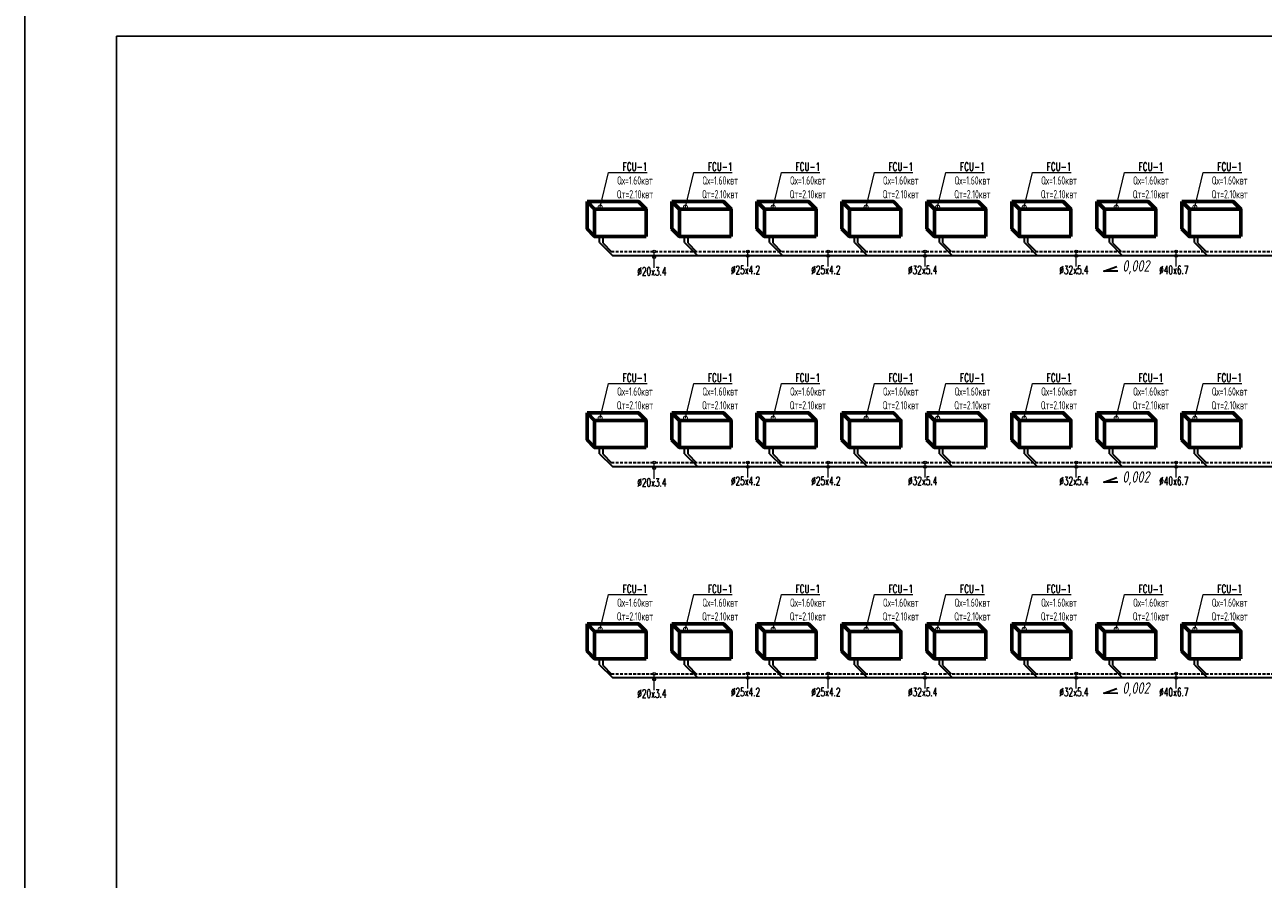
# Model space of a CAD drawing. Header units: inches. Extents: x 8001 to 766003, y -84601 to 563258.
# Tile 39 of 188: x 189106 to 216099, y 248704 to 267323. Entities that reach past the tile are written whole.
import ezdxf
from ezdxf import colors
from ezdxf.entities.mleader import LeaderData, LeaderLine
from ezdxf.math import Vec2, Vec3

# ---------------------------------------------------------------- set-up
doc = ezdxf.new("R2010")
doc.units = ezdxf.units.IN
doc.header["$MEASUREMENT"] = 0
doc.linetypes.add('CONTINOUS', pattern=[0])
doc.linetypes.add('HIDDEN', pattern=[9.525, 6.35, -3.175])
for name, color, linetype, lineweight in [('Fancoil', 4, 'Continuous', 60), ('SGM-M-400-TEXT', 140, 'CONTINOUS', 20), ('SGM-M-500-11-HI-TEXT', 11, 'CONTINOUS', 20), ('SGM-M-700-5-HVAC-WS-CWS-FCU', 32, 'CONTINOUS', 30), ('SGM-M-700-6-HVAC-WS-CWR-FCU', 141, 'HIDDEN', 30), ('ОВ', 250, 'Continuous', 25)]:
    doc.layers.add(name, color=color, linetype=linetype, lineweight=lineweight)
doc.styles.add('ISOC-330-0.77', font='isocpeur.ttf', dxfattribs={"width": 0.77, "oblique": 10, "height": 330})
doc.styles.add('SGM_MKN', font='romans.shx', dxfattribs={"width": 0.65, "height": 100})

# ---------------------------------------------------------------- blocks, each defined once
blk = doc.blocks.new('flaid 54512')
at = {"layer": 'ОВ', "color": 0, "lineweight": 60}
blk.add_lwpolyline([(1359433, -675694), (1359267, -675861), (1358146, -675861), (1358312, -675694)], close=True, dxfattribs=at)
for points in [[(1358146, -675861), (1358146, -676454)], [(1359267, -675861), (1359267, -676454)], [(1359433, -675694), (1359433, -676287)], [(1359433, -676287), (1359433, -676287), (1359267, -676454), (1358146, -676454)]]:
    blk.add_lwpolyline(points, dxfattribs=at)
blk = doc.blocks.new('_DotSmall')
at = {"color": 0, "linetype": 'ByBlock', "const_width": 0.5}
blk.add_lwpolyline([(-0.0625, 0, 1), (0.0625, 0, 1)], format="xyb", close=True, dxfattribs=at)

msp = doc.modelspace()

# ---------------------------------------------------------------- linework, layer by layer
at = {"layer": 'SGM-M-500-11-HI-TEXT', "color": 5, "ltscale": 30}
for p, q in [((202826.302, 262025.185, 40), (202826.302, 262381.498, 40)), ((204866.309, 262057.842, 40), (204866.309, 262381.676, 40)), ((206618.543, 262057.842, 40), (206618.543, 262381.676, 40)), ((208727.309, 262057.842, 40), (208727.309, 262381.676, 40)), ((212025.004, 262057.842, 40), (212025.004, 262381.676, 40)), ((214201.733, 262057.842, 40), (214201.733, 262381.676, 40)), ((202826.302, 257426.625, 40), (202826.302, 257782.939, 40)), ((204866.309, 257459.282, 40), (204866.309, 257783.116, 40)), ((206618.543, 257459.282, 40), (206618.543, 257783.116, 40)), ((208727.309, 257459.282, 40), (208727.309, 257783.116, 40)), ((212025.004, 257459.282, 40), (212025.004, 257783.116, 40)), ((214201.733, 257459.282, 40), (214201.733, 257783.116, 40)), ((202826.302, 252825.671, 40), (202826.302, 253181.985, 40)), ((204866.309, 252858.328, 40), (204866.309, 253182.163, 40)), ((206618.543, 252858.328, 40), (206618.543, 253182.163, 40)), ((208727.309, 252858.328, 40), (208727.309, 253182.163, 40)), ((212025.004, 252858.328, 40), (212025.004, 253182.163, 40)), ((214201.733, 252858.328, 40), (214201.733, 253182.163, 40))]:
    msp.add_line(p, q, dxfattribs=at)
for centre in [(202826.302, 262381.498, 40), (204866.309, 262384.155, 40), (206618.543, 262384.155, 40), (208727.309, 262384.155, 40), (212025.004, 262384.155, 40), (214201.733, 262384.155, 40), (202826.302, 262257.096, 40), (204866.309, 262289.753, 40), (206618.543, 262289.753, 40), (208727.309, 262289.753, 40), (212025.004, 262289.753, 40), (214201.733, 262289.753, 40), (202826.302, 257782.939, 40), (204866.309, 257785.596, 40), (206618.543, 257785.596, 40), (208727.309, 257785.596, 40), (212025.004, 257785.596, 40), (214201.733, 257785.596, 40), (202826.302, 257658.537, 40), (204866.309, 257691.194, 40), (206618.543, 257691.194, 40), (208727.309, 257691.194, 40), (212025.004, 257691.194, 40), (214201.733, 257691.194, 40), (202826.302, 253181.985, 40), (204866.309, 253184.642, 40), (206618.543, 253184.642, 40), (208727.309, 253184.642, 40), (212025.004, 253184.642, 40), (214201.733, 253184.642, 40), (202826.302, 253057.583, 40), (204866.309, 253090.24, 40), (206618.543, 253090.24, 40), (208727.309, 253090.24, 40), (212025.004, 253090.24, 40), (214201.733, 253090.24, 40)]:
    msp.add_circle(centre, 30, dxfattribs=at)
at = {"layer": 'SGM-M-700-5-HVAC-WS-CWS-FCU', "ltscale": 500}
for p, q in [((201636.179, 262575.511, 40), (201636.179, 262708.902, 40)), ((203488.18, 262575.511, 40), (203488.18, 262708.902, 40)), ((205340.18, 262575.511, 40), (205340.18, 262708.902, 40)), ((207192.181, 262575.511, 40), (207192.181, 262708.902, 40)), ((209044.182, 262575.511, 40), (209044.182, 262708.902, 40)), ((210896.183, 262575.511, 40), (210896.183, 262708.902, 40)), ((212748.184, 262575.511, 40), (212748.184, 262708.902, 40)), ((214600.184, 262575.511, 40), (214600.184, 262708.902, 40)), ((201636.179, 262575.51, 40), (201914.876, 262296.82, 40)), ((203488.18, 262575.51, 40), (203765.966, 262297.731, 40)), ((205340.18, 262575.51, 40), (205617.966, 262297.731, 40)), ((207192.181, 262575.51, 40), (207469.967, 262297.731, 40)), ((209044.182, 262575.51, 40), (209321.968, 262297.731, 40)), ((210896.183, 262575.51, 40), (211173.969, 262297.731, 40)), ((214600.185, 262575.51, 40), (214877.971, 262297.731, 40)), ((201914.876, 262296.82, 40), (219972.312, 262296.802, 40)), ((201636.179, 257976.951, 40), (201636.179, 258110.343, 40)), ((203488.18, 257976.951, 40), (203488.18, 258110.343, 40)), ((205340.18, 257976.951, 40), (205340.18, 258110.343, 40)), ((207192.181, 257976.951, 40), (207192.181, 258110.343, 40)), ((209044.182, 257976.951, 40), (209044.182, 258110.343, 40)), ((210896.183, 257976.951, 40), (210896.183, 258110.343, 40)), ((212748.184, 257976.951, 40), (212748.184, 258110.343, 40)), ((214600.184, 257976.951, 40), (214600.184, 258110.343, 40)), ((201636.179, 257976.951, 40), (201914.876, 257698.26, 40)), ((203488.18, 257976.951, 40), (203765.966, 257699.171, 40)), ((205340.18, 257976.951, 40), (205617.966, 257699.171, 40)), ((207192.181, 257976.951, 40), (207469.967, 257699.171, 40)), ((209044.182, 257976.951, 40), (209321.968, 257699.171, 40)), ((210896.183, 257976.951, 40), (211173.969, 257699.171, 40)), ((214600.185, 257976.951, 40), (214877.971, 257699.171, 40)), ((201914.876, 257698.26, 40), (219972.312, 257698.243, 40)), ((201636.179, 253375.997, 40), (201636.179, 253509.389, 40)), ((203488.18, 253375.997, 40), (203488.18, 253509.389, 40)), ((205340.18, 253375.997, 40), (205340.18, 253509.389, 40)), ((207192.181, 253375.997, 40), (207192.181, 253509.389, 40)), ((209044.182, 253375.997, 40), (209044.182, 253509.389, 40)), ((210896.183, 253375.997, 40), (210896.183, 253509.389, 40)), ((212748.184, 253375.997, 40), (212748.184, 253509.389, 40)), ((214600.184, 253375.997, 40), (214600.184, 253509.389, 40)), ((201636.179, 253375.997, 40), (201914.876, 253097.306, 40)), ((203488.18, 253375.997, 40), (203765.966, 253098.217, 40)), ((205340.18, 253375.997, 40), (205617.966, 253098.217, 40)), ((207192.181, 253375.997, 40), (207469.967, 253098.217, 40)), ((209044.182, 253375.997, 40), (209321.968, 253098.217, 40)), ((210896.183, 253375.997, 40), (211173.969, 253098.217, 40)), ((214600.185, 253375.997, 40), (214877.971, 253098.217, 40)), ((201914.876, 253097.306, 40), (219972.312, 253097.289, 40))]:
    msp.add_line(p, q, dxfattribs=at)
at = {"layer": 'SGM-M-700-6-HVAC-WS-CWR-FCU', "ltscale": 500}
for p, q in [((201710.324, 262561.366, 40), (201710.324, 262708.901, 40)), ((203562.325, 262561.366, 40), (203562.325, 262708.901, 40)), ((205414.325, 262561.366, 40), (205414.325, 262708.901, 40)), ((207266.326, 262561.366, 40), (207266.326, 262708.901, 40)), ((209118.327, 262561.366, 40), (209118.327, 262708.901, 40)), ((210970.328, 262561.366, 40), (210970.328, 262708.901, 40)), ((212822.329, 262561.366, 40), (212822.329, 262708.901, 40)), ((214674.329, 262561.366, 40), (214674.329, 262708.901, 40)), ((201710.324, 262561.365, 40), (201890.017, 262381.676, 40)), ((203562.325, 262561.365, 40), (203742.018, 262381.676, 40)), ((205414.326, 262561.365, 40), (205594.018, 262381.676, 40)), ((207266.326, 262561.365, 40), (207446.019, 262381.676, 40)), ((209118.327, 262561.365, 40), (209298.02, 262381.676, 40)), ((210970.328, 262561.365, 40), (211150.021, 262381.676, 40)), ((212822.329, 262561.365, 40), (213002.022, 262381.676, 40)), ((214674.33, 262561.365, 40), (214854.023, 262381.676, 40)), ((201710.324, 257962.806, 40), (201710.324, 258110.342, 40)), ((203562.325, 257962.806, 40), (203562.325, 258110.342, 40)), ((205414.325, 257962.806, 40), (205414.325, 258110.342, 40)), ((207266.326, 257962.806, 40), (207266.326, 258110.342, 40)), ((209118.327, 257962.806, 40), (209118.327, 258110.342, 40)), ((210970.328, 257962.806, 40), (210970.328, 258110.342, 40)), ((212822.329, 257962.806, 40), (212822.329, 258110.342, 40)), ((214674.329, 257962.806, 40), (214674.329, 258110.342, 40)), ((201710.324, 257962.805, 40), (201890.017, 257783.116, 40)), ((203562.325, 257962.805, 40), (203742.018, 257783.116, 40)), ((205414.326, 257962.805, 40), (205594.018, 257783.116, 40)), ((207266.326, 257962.805, 40), (207446.019, 257783.116, 40)), ((209118.327, 257962.805, 40), (209298.02, 257783.116, 40)), ((210970.328, 257962.805, 40), (211150.021, 257783.116, 40)), ((212822.329, 257962.805, 40), (213002.022, 257783.116, 40)), ((214674.33, 257962.805, 40), (214854.023, 257783.116, 40)), ((201710.324, 253361.852, 40), (201710.324, 253509.388, 40)), ((203562.325, 253361.852, 40), (203562.325, 253509.388, 40)), ((205414.325, 253361.852, 40), (205414.325, 253509.388, 40)), ((207266.326, 253361.852, 40), (207266.326, 253509.388, 40)), ((209118.327, 253361.852, 40), (209118.327, 253509.388, 40)), ((210970.328, 253361.852, 40), (210970.328, 253509.388, 40)), ((212822.329, 253361.852, 40), (212822.329, 253509.388, 40)), ((214674.329, 253361.852, 40), (214674.329, 253509.388, 40)), ((201710.324, 253361.851, 40), (201890.017, 253182.163, 40)), ((203562.325, 253361.851, 40), (203742.018, 253182.163, 40)), ((205414.326, 253361.851, 40), (205594.018, 253182.163, 40)), ((207266.326, 253361.851, 40), (207446.019, 253182.163, 40)), ((209118.327, 253361.851, 40), (209298.02, 253182.163, 40)), ((210970.328, 253361.851, 40), (211150.021, 253182.163, 40)), ((212822.329, 253361.851, 40), (213002.022, 253182.163, 40)), ((214674.33, 253361.851, 40), (214854.023, 253182.163, 40))]:
    msp.add_line(p, q, dxfattribs=at)
at = {"layer": 'SGM-M-700-6-HVAC-WS-CWR-FCU', "ltscale": 10}
for p, q in [((201890.017, 262381.676, 40), (219932.784, 262381.676, 40)), ((201890.017, 257783.116, 40), (219932.784, 257783.116, 40)), ((201890.017, 253182.163, 40), (219932.784, 253182.163, 40))]:
    msp.add_line(p, q, dxfattribs=at)

# ---------------------------------------------------------------- block references
at = {"layer": 'Fancoil', "color": 0, "lineweight": 25, "xscale": -1}
for p in [(1560793.694, 939162.557), (1562645.695, 939162.557), (1564497.696, 939162.557), (1566349.697, 939162.557), (1568201.698, 939162.557), (1570053.698, 939162.557), (1571905.699, 939162.557), (1573757.7, 939162.557), (1560793.694, 934563.997), (1562645.695, 934563.997), (1564497.696, 934563.997), (1566349.697, 934563.997), (1568201.698, 934563.997), (1570053.698, 934563.997), (1571905.699, 934563.997), (1573757.7, 934563.997), (1560793.694, 929963.043), (1562645.695, 929963.043), (1564497.696, 929963.043), (1566349.697, 929963.043), (1568201.698, 929963.043), (1570053.698, 929963.043), (1571905.699, 929963.043), (1573757.7, 929963.043)]:
    msp.add_blockref('flaid 54512', p, dxfattribs=at)

# ---------------------------------------------------------------- texts
at = {"layer": 'SGM-M-500-11-HI-TEXT', "color": 5, "ltscale": 30, "style": 'SGM_MKN', "width": 0.65}
for s, p in [('%%C20x3.4', (202456.453, 261858.095, 40)), ('%%C25x4.2', (204496.461, 261890.752, 40)), ('%%C25x4.2', (206248.694, 261890.752, 40)), ('%%C32x5.4', (208357.46, 261890.752, 40)), ('%%C32x5.4', (211655.155, 261890.752, 40)), ('%%C40x6.7', (213831.885, 261890.752, 40)), ('%%C20x3.4', (202456.453, 257259.536, 40)), ('%%C25x4.2', (204496.461, 257292.193, 40)), ('%%C25x4.2', (206248.694, 257292.193, 40)), ('%%C32x5.4', (208357.46, 257292.193, 40)), ('%%C32x5.4', (211655.155, 257292.193, 40)), ('%%C40x6.7', (213831.885, 257292.193, 40)), ('%%C20x3.4', (202456.453, 252658.582, 40)), ('%%C25x4.2', (204496.461, 252691.239, 40)), ('%%C25x4.2', (206248.694, 252691.239, 40)), ('%%C32x5.4', (208357.46, 252691.239, 40)), ('%%C32x5.4', (211655.155, 252691.239, 40)), ('%%C40x6.7', (213831.885, 252691.239, 40))]:
    msp.add_text(s, height=180, dxfattribs=at).set_placement(p)

# ---------------------------------------------------------------- leaders
at = {"layer": 'SGM-M-400-TEXT', "color": 7, "ltscale": 30, "true_color": 0xffffff}
ml = msp.add_multileader_mtext('Standard', dxfattribs=at)
ml.set_content('\\A1;{\\C255;\\c16777215;FCU-1\\PQх=1.60квт\\PQт=2.10квт}', color=5, style='SGM_MKN')
ml.set_leader_properties(lineweight=18)
ml.set_arrow_properties(name='DOTSMALL')
ml.build(insert=Vec2(0, 0))
ml.multileader.update_dxf_attribs({"text_left_attachment_type": 6, "text_right_attachment_type": 6, "dogleg_length": 0, "arrow_head_size": 180})
ctx = ml.context
ctx.base_point, ctx.char_height, ctx.arrow_head_size, ctx.plane_origin = Vec3(201829.162, 264104.435, 40), 180, 180, Vec3(308627, 407144.823, 40)
ctx.left_attachment, ctx.right_attachment, ctx.text_align_type = 6, 6, 1
notes = []
notes.append((ctx, [(0, (1, 1, 0), (201829.162, 264104.435, 40), (1, 0), 0, [(0, [(201648.144, 263349.268, 40)], 0, [])])]))
ctx.mtext.insert, ctx.mtext.width, ctx.mtext.defined_height, ctx.mtext.alignment, ctx.mtext.flow_direction = Vec3(202405.019, 264320.435, 40), 830.20237, 239.92, 2, 5
ml = msp.add_multileader_mtext('Standard', dxfattribs=at)
ml.set_content('\\A1;{\\C255;\\c16777215;FCU-1\\PQх=1.60квт\\PQт=2.10квт}', color=5, style='SGM_MKN')
ml.set_leader_properties(lineweight=18)
ml.set_arrow_properties(name='DOTSMALL')
ml.build(insert=Vec2(0, 0))
ml.multileader.update_dxf_attribs({"text_left_attachment_type": 6, "text_right_attachment_type": 6, "dogleg_length": 0, "arrow_head_size": 180})
ctx = ml.context
ctx.base_point, ctx.char_height, ctx.arrow_head_size, ctx.plane_origin = Vec3(203686.606, 264104.435, 40), 180, 180, Vec3(310484.443, 407144.823, 40)
ctx.left_attachment, ctx.right_attachment, ctx.text_align_type = 6, 6, 1
notes.append((ctx, [(0, (1, 1, 0), (203686.606, 264104.435, 40), (1, 0), 0, [(0, [(203505.588, 263349.268, 40)], 0, [])])]))
ctx.mtext.insert, ctx.mtext.width, ctx.mtext.defined_height, ctx.mtext.alignment, ctx.mtext.flow_direction = Vec3(204262.463, 264320.435, 40), 830.20237, 239.92, 2, 5
ml = msp.add_multileader_mtext('Standard', dxfattribs=at)
ml.set_content('\\A1;{\\C255;\\c16777215;FCU-1\\PQх=1.60квт\\PQт=2.10квт}', color=5, style='SGM_MKN')
ml.set_leader_properties(lineweight=18)
ml.set_arrow_properties(name='DOTSMALL')
ml.build(insert=Vec2(0, 0))
ml.multileader.update_dxf_attribs({"text_left_attachment_type": 6, "text_right_attachment_type": 6, "dogleg_length": 0, "arrow_head_size": 180})
ctx = ml.context
ctx.base_point, ctx.char_height, ctx.arrow_head_size, ctx.plane_origin = Vec3(205597.527, 264104.435, 40), 180, 180, Vec3(312395.365, 407144.823, 40)
ctx.left_attachment, ctx.right_attachment, ctx.text_align_type = 6, 6, 1
notes.append((ctx, [(0, (1, 1, 0), (205597.527, 264104.435, 40), (1, 0), 0, [(0, [(205416.509, 263349.268, 40)], 0, [])])]))
ctx.mtext.insert, ctx.mtext.width, ctx.mtext.defined_height, ctx.mtext.alignment, ctx.mtext.flow_direction = Vec3(206173.384, 264320.435, 40), 830.20237, 239.92, 2, 5
ml = msp.add_multileader_mtext('Standard', dxfattribs=at)
ml.set_content('\\A1;{\\C255;\\c16777215;FCU-1\\PQх=1.60квт\\PQт=2.10квт}', color=5, style='SGM_MKN')
ml.set_leader_properties(lineweight=18)
ml.set_arrow_properties(name='DOTSMALL')
ml.build(insert=Vec2(0, 0))
ml.multileader.update_dxf_attribs({"text_left_attachment_type": 6, "text_right_attachment_type": 6, "dogleg_length": 0, "arrow_head_size": 180})
ctx = ml.context
ctx.base_point, ctx.char_height, ctx.arrow_head_size, ctx.plane_origin = Vec3(207623.911, 264104.435, 40), 180, 180, Vec3(314421.749, 407144.823, 40)
ctx.left_attachment, ctx.right_attachment, ctx.text_align_type = 6, 6, 1
notes.append((ctx, [(0, (1, 1, 0), (207623.911, 264104.435, 40), (1, 0), 0, [(0, [(207442.893, 263349.268, 40)], 0, [])])]))
ctx.mtext.insert, ctx.mtext.width, ctx.mtext.defined_height, ctx.mtext.alignment, ctx.mtext.flow_direction = Vec3(208199.768, 264320.435, 40), 830.20237, 239.92, 2, 5
ml = msp.add_multileader_mtext('Standard', dxfattribs=at)
ml.set_content('\\A1;{\\C255;\\c16777215;FCU-1\\PQх=1.60квт\\PQт=2.10квт}', color=5, style='SGM_MKN')
ml.set_leader_properties(lineweight=18)
ml.set_arrow_properties(name='DOTSMALL')
ml.build(insert=Vec2(0, 0))
ml.multileader.update_dxf_attribs({"text_left_attachment_type": 6, "text_right_attachment_type": 6, "dogleg_length": 0, "arrow_head_size": 180})
ctx = ml.context
ctx.base_point, ctx.char_height, ctx.arrow_head_size, ctx.plane_origin = Vec3(209183.821, 264104.435, 40), 180, 180, Vec3(315981.659, 407144.823, 40)
ctx.left_attachment, ctx.right_attachment, ctx.text_align_type = 6, 6, 1
notes.append((ctx, [(0, (1, 1, 0), (209183.821, 264104.435, 40), (1, 0), 0, [(0, [(209002.803, 263349.268, 40)], 0, [])])]))
ctx.mtext.insert, ctx.mtext.width, ctx.mtext.defined_height, ctx.mtext.alignment, ctx.mtext.flow_direction = Vec3(209759.678, 264320.435, 40), 830.20237, 239.92, 2, 5
ml = msp.add_multileader_mtext('Standard', dxfattribs=at)
ml.set_content('\\A1;{\\C255;\\c16777215;FCU-1\\PQх=1.60квт\\PQт=2.10квт}', color=5, style='SGM_MKN')
ml.set_leader_properties(lineweight=18)
ml.set_arrow_properties(name='DOTSMALL')
ml.build(insert=Vec2(0, 0))
ml.multileader.update_dxf_attribs({"text_left_attachment_type": 6, "text_right_attachment_type": 6, "dogleg_length": 0, "arrow_head_size": 180})
ctx = ml.context
ctx.base_point, ctx.char_height, ctx.arrow_head_size, ctx.plane_origin = Vec3(211071.851, 264104.435, 40), 180, 180, Vec3(317869.689, 407144.823, 40)
ctx.left_attachment, ctx.right_attachment, ctx.text_align_type = 6, 6, 1
notes.append((ctx, [(0, (1, 1, 0), (211071.851, 264104.435, 40), (1, 0), 0, [(0, [(210890.833, 263349.268, 40)], 0, [])])]))
ctx.mtext.insert, ctx.mtext.width, ctx.mtext.defined_height, ctx.mtext.alignment, ctx.mtext.flow_direction = Vec3(211647.708, 264320.435, 40), 830.20237, 239.92, 2, 5
ml = msp.add_multileader_mtext('Standard', dxfattribs=at)
ml.set_content('\\A1;{\\C255;\\c16777215;FCU-1\\PQх=1.60квт\\PQт=2.10квт}', color=5, style='SGM_MKN')
ml.set_leader_properties(lineweight=18)
ml.set_arrow_properties(name='DOTSMALL')
ml.build(insert=Vec2(0, 0))
ml.multileader.update_dxf_attribs({"text_left_attachment_type": 6, "text_right_attachment_type": 6, "dogleg_length": 0, "arrow_head_size": 180})
ctx = ml.context
ctx.base_point, ctx.char_height, ctx.arrow_head_size, ctx.plane_origin = Vec3(213075.26, 264104.435, 40), 180, 180, Vec3(319873.098, 407144.823, 40)
ctx.left_attachment, ctx.right_attachment, ctx.text_align_type = 6, 6, 1
notes.append((ctx, [(0, (1, 1, 0), (213075.26, 264104.435, 40), (1, 0), 0, [(0, [(212894.242, 263349.268, 40)], 0, [])])]))
ctx.mtext.insert, ctx.mtext.width, ctx.mtext.defined_height, ctx.mtext.alignment, ctx.mtext.flow_direction = Vec3(213651.117, 264320.435, 40), 830.20237, 239.92, 2, 5
ml = msp.add_multileader_mtext('Standard', dxfattribs=at)
ml.set_content('\\A1;{\\C255;\\c16777215;FCU-1\\PQх=1.60квт\\PQт=2.10квт}', color=5, style='SGM_MKN')
ml.set_leader_properties(lineweight=18)
ml.set_arrow_properties(name='DOTSMALL')
ml.build(insert=Vec2(0, 0))
ml.multileader.update_dxf_attribs({"text_left_attachment_type": 6, "text_right_attachment_type": 6, "dogleg_length": 0, "arrow_head_size": 180})
ctx = ml.context
ctx.base_point, ctx.char_height, ctx.arrow_head_size, ctx.plane_origin = Vec3(214791.161, 264104.435, 40), 180, 180, Vec3(321588.999, 407144.823, 40)
ctx.left_attachment, ctx.right_attachment, ctx.text_align_type = 6, 6, 1
notes.append((ctx, [(0, (1, 1, 0), (214791.161, 264104.435, 40), (1, 0), 0, [(0, [(214610.143, 263349.268, 40)], 0, [])])]))
ctx.mtext.insert, ctx.mtext.width, ctx.mtext.defined_height, ctx.mtext.alignment, ctx.mtext.flow_direction = Vec3(215367.018, 264320.435, 40), 830.20237, 239.92, 2, 5
ml = msp.add_multileader_mtext('Standard', dxfattribs=at)
ml.set_content('\\A1;{\\C255;\\c16777215;FCU-1\\PQх=1.60квт\\PQт=2.10квт}', color=5, style='SGM_MKN')
ml.set_leader_properties(lineweight=18)
ml.set_arrow_properties(name='DOTSMALL')
ml.build(insert=Vec2(0, 0))
ml.multileader.update_dxf_attribs({"text_left_attachment_type": 6, "text_right_attachment_type": 6, "dogleg_length": 0, "arrow_head_size": 180})
ctx = ml.context
ctx.base_point, ctx.char_height, ctx.arrow_head_size, ctx.plane_origin = Vec3(201829.162, 259505.875, 40), 180, 180, Vec3(308627, 402546.264, 40)
ctx.left_attachment, ctx.right_attachment, ctx.text_align_type = 6, 6, 1
notes.append((ctx, [(0, (1, 1, 0), (201829.162, 259505.875, 40), (1, 0), 0, [(0, [(201648.144, 258750.709, 40)], 0, [])])]))
ctx.mtext.insert, ctx.mtext.width, ctx.mtext.defined_height, ctx.mtext.alignment, ctx.mtext.flow_direction = Vec3(202405.019, 259721.875, 40), 830.20237, 239.92, 2, 5
ml = msp.add_multileader_mtext('Standard', dxfattribs=at)
ml.set_content('\\A1;{\\C255;\\c16777215;FCU-1\\PQх=1.60квт\\PQт=2.10квт}', color=5, style='SGM_MKN')
ml.set_leader_properties(lineweight=18)
ml.set_arrow_properties(name='DOTSMALL')
ml.build(insert=Vec2(0, 0))
ml.multileader.update_dxf_attribs({"text_left_attachment_type": 6, "text_right_attachment_type": 6, "dogleg_length": 0, "arrow_head_size": 180})
ctx = ml.context
ctx.base_point, ctx.char_height, ctx.arrow_head_size, ctx.plane_origin = Vec3(203686.606, 259505.875, 40), 180, 180, Vec3(310484.443, 402546.264, 40)
ctx.left_attachment, ctx.right_attachment, ctx.text_align_type = 6, 6, 1
notes.append((ctx, [(0, (1, 1, 0), (203686.606, 259505.875, 40), (1, 0), 0, [(0, [(203505.588, 258750.709, 40)], 0, [])])]))
ctx.mtext.insert, ctx.mtext.width, ctx.mtext.defined_height, ctx.mtext.alignment, ctx.mtext.flow_direction = Vec3(204262.463, 259721.875, 40), 830.20237, 239.92, 2, 5
ml = msp.add_multileader_mtext('Standard', dxfattribs=at)
ml.set_content('\\A1;{\\C255;\\c16777215;FCU-1\\PQх=1.60квт\\PQт=2.10квт}', color=5, style='SGM_MKN')
ml.set_leader_properties(lineweight=18)
ml.set_arrow_properties(name='DOTSMALL')
ml.build(insert=Vec2(0, 0))
ml.multileader.update_dxf_attribs({"text_left_attachment_type": 6, "text_right_attachment_type": 6, "dogleg_length": 0, "arrow_head_size": 180})
ctx = ml.context
ctx.base_point, ctx.char_height, ctx.arrow_head_size, ctx.plane_origin = Vec3(205597.527, 259505.875, 40), 180, 180, Vec3(312395.365, 402546.264, 40)
ctx.left_attachment, ctx.right_attachment, ctx.text_align_type = 6, 6, 1
notes.append((ctx, [(0, (1, 1, 0), (205597.527, 259505.875, 40), (1, 0), 0, [(0, [(205416.509, 258750.709, 40)], 0, [])])]))
ctx.mtext.insert, ctx.mtext.width, ctx.mtext.defined_height, ctx.mtext.alignment, ctx.mtext.flow_direction = Vec3(206173.384, 259721.875, 40), 830.20237, 239.92, 2, 5
ml = msp.add_multileader_mtext('Standard', dxfattribs=at)
ml.set_content('\\A1;{\\C255;\\c16777215;FCU-1\\PQх=1.60квт\\PQт=2.10квт}', color=5, style='SGM_MKN')
ml.set_leader_properties(lineweight=18)
ml.set_arrow_properties(name='DOTSMALL')
ml.build(insert=Vec2(0, 0))
ml.multileader.update_dxf_attribs({"text_left_attachment_type": 6, "text_right_attachment_type": 6, "dogleg_length": 0, "arrow_head_size": 180})
ctx = ml.context
ctx.base_point, ctx.char_height, ctx.arrow_head_size, ctx.plane_origin = Vec3(207623.911, 259505.875, 40), 180, 180, Vec3(314421.749, 402546.264, 40)
ctx.left_attachment, ctx.right_attachment, ctx.text_align_type = 6, 6, 1
notes.append((ctx, [(0, (1, 1, 0), (207623.911, 259505.875, 40), (1, 0), 0, [(0, [(207442.893, 258750.709, 40)], 0, [])])]))
ctx.mtext.insert, ctx.mtext.width, ctx.mtext.defined_height, ctx.mtext.alignment, ctx.mtext.flow_direction = Vec3(208199.768, 259721.875, 40), 830.20237, 239.92, 2, 5
ml = msp.add_multileader_mtext('Standard', dxfattribs=at)
ml.set_content('\\A1;{\\C255;\\c16777215;FCU-1\\PQх=1.60квт\\PQт=2.10квт}', color=5, style='SGM_MKN')
ml.set_leader_properties(lineweight=18)
ml.set_arrow_properties(name='DOTSMALL')
ml.build(insert=Vec2(0, 0))
ml.multileader.update_dxf_attribs({"text_left_attachment_type": 6, "text_right_attachment_type": 6, "dogleg_length": 0, "arrow_head_size": 180})
ctx = ml.context
ctx.base_point, ctx.char_height, ctx.arrow_head_size, ctx.plane_origin = Vec3(209183.821, 259505.875, 40), 180, 180, Vec3(315981.659, 402546.264, 40)
ctx.left_attachment, ctx.right_attachment, ctx.text_align_type = 6, 6, 1
notes.append((ctx, [(0, (1, 1, 0), (209183.821, 259505.875, 40), (1, 0), 0, [(0, [(209002.803, 258750.709, 40)], 0, [])])]))
ctx.mtext.insert, ctx.mtext.width, ctx.mtext.defined_height, ctx.mtext.alignment, ctx.mtext.flow_direction = Vec3(209759.678, 259721.875, 40), 830.20237, 239.92, 2, 5
ml = msp.add_multileader_mtext('Standard', dxfattribs=at)
ml.set_content('\\A1;{\\C255;\\c16777215;FCU-1\\PQх=1.60квт\\PQт=2.10квт}', color=5, style='SGM_MKN')
ml.set_leader_properties(lineweight=18)
ml.set_arrow_properties(name='DOTSMALL')
ml.build(insert=Vec2(0, 0))
ml.multileader.update_dxf_attribs({"text_left_attachment_type": 6, "text_right_attachment_type": 6, "dogleg_length": 0, "arrow_head_size": 180})
ctx = ml.context
ctx.base_point, ctx.char_height, ctx.arrow_head_size, ctx.plane_origin = Vec3(211071.851, 259505.875, 40), 180, 180, Vec3(317869.689, 402546.264, 40)
ctx.left_attachment, ctx.right_attachment, ctx.text_align_type = 6, 6, 1
notes.append((ctx, [(0, (1, 1, 0), (211071.851, 259505.875, 40), (1, 0), 0, [(0, [(210890.833, 258750.709, 40)], 0, [])])]))
ctx.mtext.insert, ctx.mtext.width, ctx.mtext.defined_height, ctx.mtext.alignment, ctx.mtext.flow_direction = Vec3(211647.708, 259721.875, 40), 830.20237, 239.92, 2, 5
ml = msp.add_multileader_mtext('Standard', dxfattribs=at)
ml.set_content('\\A1;{\\C255;\\c16777215;FCU-1\\PQх=1.60квт\\PQт=2.10квт}', color=5, style='SGM_MKN')
ml.set_leader_properties(lineweight=18)
ml.set_arrow_properties(name='DOTSMALL')
ml.build(insert=Vec2(0, 0))
ml.multileader.update_dxf_attribs({"text_left_attachment_type": 6, "text_right_attachment_type": 6, "dogleg_length": 0, "arrow_head_size": 180})
ctx = ml.context
ctx.base_point, ctx.char_height, ctx.arrow_head_size, ctx.plane_origin = Vec3(213075.26, 259505.875, 40), 180, 180, Vec3(319873.098, 402546.264, 40)
ctx.left_attachment, ctx.right_attachment, ctx.text_align_type = 6, 6, 1
notes.append((ctx, [(0, (1, 1, 0), (213075.26, 259505.875, 40), (1, 0), 0, [(0, [(212894.242, 258750.709, 40)], 0, [])])]))
ctx.mtext.insert, ctx.mtext.width, ctx.mtext.defined_height, ctx.mtext.alignment, ctx.mtext.flow_direction = Vec3(213651.117, 259721.875, 40), 830.20237, 239.92, 2, 5
ml = msp.add_multileader_mtext('Standard', dxfattribs=at)
ml.set_content('\\A1;{\\C255;\\c16777215;FCU-1\\PQх=1.60квт\\PQт=2.10квт}', color=5, style='SGM_MKN')
ml.set_leader_properties(lineweight=18)
ml.set_arrow_properties(name='DOTSMALL')
ml.build(insert=Vec2(0, 0))
ml.multileader.update_dxf_attribs({"text_left_attachment_type": 6, "text_right_attachment_type": 6, "dogleg_length": 0, "arrow_head_size": 180})
ctx = ml.context
ctx.base_point, ctx.char_height, ctx.arrow_head_size, ctx.plane_origin = Vec3(214791.161, 259505.875, 40), 180, 180, Vec3(321588.999, 402546.264, 40)
ctx.left_attachment, ctx.right_attachment, ctx.text_align_type = 6, 6, 1
notes.append((ctx, [(0, (1, 1, 0), (214791.161, 259505.875, 40), (1, 0), 0, [(0, [(214610.143, 258750.709, 40)], 0, [])])]))
ctx.mtext.insert, ctx.mtext.width, ctx.mtext.defined_height, ctx.mtext.alignment, ctx.mtext.flow_direction = Vec3(215367.018, 259721.875, 40), 830.20237, 239.92, 2, 5
ml = msp.add_multileader_mtext('Standard', dxfattribs=at)
ml.set_content('\\A1;{\\C255;\\c16777215;FCU-1\\PQх=1.60квт\\PQт=2.10квт}', color=5, style='SGM_MKN')
ml.set_leader_properties(lineweight=18)
ml.set_arrow_properties(name='DOTSMALL')
ml.build(insert=Vec2(0, 0))
ml.multileader.update_dxf_attribs({"text_left_attachment_type": 6, "text_right_attachment_type": 6, "dogleg_length": 0, "arrow_head_size": 180})
ctx = ml.context
ctx.base_point, ctx.char_height, ctx.arrow_head_size, ctx.plane_origin = Vec3(201829.162, 254904.921, 40), 180, 180, Vec3(308627, 397945.31, 40)
ctx.left_attachment, ctx.right_attachment, ctx.text_align_type = 6, 6, 1
notes.append((ctx, [(0, (1, 1, 0), (201829.162, 254904.921, 40), (1, 0), 0, [(0, [(201648.144, 254149.755, 40)], 0, [])])]))
ctx.mtext.insert, ctx.mtext.width, ctx.mtext.defined_height, ctx.mtext.alignment, ctx.mtext.flow_direction = Vec3(202405.019, 255120.921, 40), 830.20237, 239.92, 2, 5
ml = msp.add_multileader_mtext('Standard', dxfattribs=at)
ml.set_content('\\A1;{\\C255;\\c16777215;FCU-1\\PQх=1.60квт\\PQт=2.10квт}', color=5, style='SGM_MKN')
ml.set_leader_properties(lineweight=18)
ml.set_arrow_properties(name='DOTSMALL')
ml.build(insert=Vec2(0, 0))
ml.multileader.update_dxf_attribs({"text_left_attachment_type": 6, "text_right_attachment_type": 6, "dogleg_length": 0, "arrow_head_size": 180})
ctx = ml.context
ctx.base_point, ctx.char_height, ctx.arrow_head_size, ctx.plane_origin = Vec3(203686.606, 254904.921, 40), 180, 180, Vec3(310484.443, 397945.31, 40)
ctx.left_attachment, ctx.right_attachment, ctx.text_align_type = 6, 6, 1
notes.append((ctx, [(0, (1, 1, 0), (203686.606, 254904.921, 40), (1, 0), 0, [(0, [(203505.588, 254149.755, 40)], 0, [])])]))
ctx.mtext.insert, ctx.mtext.width, ctx.mtext.defined_height, ctx.mtext.alignment, ctx.mtext.flow_direction = Vec3(204262.463, 255120.921, 40), 830.20237, 239.92, 2, 5
ml = msp.add_multileader_mtext('Standard', dxfattribs=at)
ml.set_content('\\A1;{\\C255;\\c16777215;FCU-1\\PQх=1.60квт\\PQт=2.10квт}', color=5, style='SGM_MKN')
ml.set_leader_properties(lineweight=18)
ml.set_arrow_properties(name='DOTSMALL')
ml.build(insert=Vec2(0, 0))
ml.multileader.update_dxf_attribs({"text_left_attachment_type": 6, "text_right_attachment_type": 6, "dogleg_length": 0, "arrow_head_size": 180})
ctx = ml.context
ctx.base_point, ctx.char_height, ctx.arrow_head_size, ctx.plane_origin = Vec3(205597.527, 254904.921, 40), 180, 180, Vec3(312395.365, 397945.31, 40)
ctx.left_attachment, ctx.right_attachment, ctx.text_align_type = 6, 6, 1
notes.append((ctx, [(0, (1, 1, 0), (205597.527, 254904.921, 40), (1, 0), 0, [(0, [(205416.509, 254149.755, 40)], 0, [])])]))
ctx.mtext.insert, ctx.mtext.width, ctx.mtext.defined_height, ctx.mtext.alignment, ctx.mtext.flow_direction = Vec3(206173.384, 255120.921, 40), 830.20237, 239.92, 2, 5
ml = msp.add_multileader_mtext('Standard', dxfattribs=at)
ml.set_content('\\A1;{\\C255;\\c16777215;FCU-1\\PQх=1.60квт\\PQт=2.10квт}', color=5, style='SGM_MKN')
ml.set_leader_properties(lineweight=18)
ml.set_arrow_properties(name='DOTSMALL')
ml.build(insert=Vec2(0, 0))
ml.multileader.update_dxf_attribs({"text_left_attachment_type": 6, "text_right_attachment_type": 6, "dogleg_length": 0, "arrow_head_size": 180})
ctx = ml.context
ctx.base_point, ctx.char_height, ctx.arrow_head_size, ctx.plane_origin = Vec3(207623.911, 254904.921, 40), 180, 180, Vec3(314421.749, 397945.31, 40)
ctx.left_attachment, ctx.right_attachment, ctx.text_align_type = 6, 6, 1
notes.append((ctx, [(0, (1, 1, 0), (207623.911, 254904.921, 40), (1, 0), 0, [(0, [(207442.893, 254149.755, 40)], 0, [])])]))
ctx.mtext.insert, ctx.mtext.width, ctx.mtext.defined_height, ctx.mtext.alignment, ctx.mtext.flow_direction = Vec3(208199.768, 255120.921, 40), 830.20237, 239.92, 2, 5
ml = msp.add_multileader_mtext('Standard', dxfattribs=at)
ml.set_content('\\A1;{\\C255;\\c16777215;FCU-1\\PQх=1.60квт\\PQт=2.10квт}', color=5, style='SGM_MKN')
ml.set_leader_properties(lineweight=18)
ml.set_arrow_properties(name='DOTSMALL')
ml.build(insert=Vec2(0, 0))
ml.multileader.update_dxf_attribs({"text_left_attachment_type": 6, "text_right_attachment_type": 6, "dogleg_length": 0, "arrow_head_size": 180})
ctx = ml.context
ctx.base_point, ctx.char_height, ctx.arrow_head_size, ctx.plane_origin = Vec3(209183.821, 254904.921, 40), 180, 180, Vec3(315981.659, 397945.31, 40)
ctx.left_attachment, ctx.right_attachment, ctx.text_align_type = 6, 6, 1
notes.append((ctx, [(0, (1, 1, 0), (209183.821, 254904.921, 40), (1, 0), 0, [(0, [(209002.803, 254149.755, 40)], 0, [])])]))
ctx.mtext.insert, ctx.mtext.width, ctx.mtext.defined_height, ctx.mtext.alignment, ctx.mtext.flow_direction = Vec3(209759.678, 255120.921, 40), 830.20237, 239.92, 2, 5
ml = msp.add_multileader_mtext('Standard', dxfattribs=at)
ml.set_content('\\A1;{\\C255;\\c16777215;FCU-1\\PQх=1.60квт\\PQт=2.10квт}', color=5, style='SGM_MKN')
ml.set_leader_properties(lineweight=18)
ml.set_arrow_properties(name='DOTSMALL')
ml.build(insert=Vec2(0, 0))
ml.multileader.update_dxf_attribs({"text_left_attachment_type": 6, "text_right_attachment_type": 6, "dogleg_length": 0, "arrow_head_size": 180})
ctx = ml.context
ctx.base_point, ctx.char_height, ctx.arrow_head_size, ctx.plane_origin = Vec3(211071.851, 254904.921, 40), 180, 180, Vec3(317869.689, 397945.31, 40)
ctx.left_attachment, ctx.right_attachment, ctx.text_align_type = 6, 6, 1
notes.append((ctx, [(0, (1, 1, 0), (211071.851, 254904.921, 40), (1, 0), 0, [(0, [(210890.833, 254149.755, 40)], 0, [])])]))
ctx.mtext.insert, ctx.mtext.width, ctx.mtext.defined_height, ctx.mtext.alignment, ctx.mtext.flow_direction = Vec3(211647.708, 255120.921, 40), 830.20237, 239.92, 2, 5
ml = msp.add_multileader_mtext('Standard', dxfattribs=at)
ml.set_content('\\A1;{\\C255;\\c16777215;FCU-1\\PQх=1.60квт\\PQт=2.10квт}', color=5, style='SGM_MKN')
ml.set_leader_properties(lineweight=18)
ml.set_arrow_properties(name='DOTSMALL')
ml.build(insert=Vec2(0, 0))
ml.multileader.update_dxf_attribs({"text_left_attachment_type": 6, "text_right_attachment_type": 6, "dogleg_length": 0, "arrow_head_size": 180})
ctx = ml.context
ctx.base_point, ctx.char_height, ctx.arrow_head_size, ctx.plane_origin = Vec3(213075.26, 254904.921, 40), 180, 180, Vec3(319873.098, 397945.31, 40)
ctx.left_attachment, ctx.right_attachment, ctx.text_align_type = 6, 6, 1
notes.append((ctx, [(0, (1, 1, 0), (213075.26, 254904.921, 40), (1, 0), 0, [(0, [(212894.242, 254149.755, 40)], 0, [])])]))
ctx.mtext.insert, ctx.mtext.width, ctx.mtext.defined_height, ctx.mtext.alignment, ctx.mtext.flow_direction = Vec3(213651.117, 255120.921, 40), 830.20237, 239.92, 2, 5
ml = msp.add_multileader_mtext('Standard', dxfattribs=at)
ml.set_content('\\A1;{\\C255;\\c16777215;FCU-1\\PQх=1.60квт\\PQт=2.10квт}', color=5, style='SGM_MKN')
ml.set_leader_properties(lineweight=18)
ml.set_arrow_properties(name='DOTSMALL')
ml.build(insert=Vec2(0, 0))
ml.multileader.update_dxf_attribs({"text_left_attachment_type": 6, "text_right_attachment_type": 6, "dogleg_length": 0, "arrow_head_size": 180})
ctx = ml.context
ctx.base_point, ctx.char_height, ctx.arrow_head_size, ctx.plane_origin = Vec3(214791.161, 254904.921, 40), 180, 180, Vec3(321588.999, 397945.31, 40)
ctx.left_attachment, ctx.right_attachment, ctx.text_align_type = 6, 6, 1
notes.append((ctx, [(0, (1, 1, 0), (214791.161, 254904.921, 40), (1, 0), 0, [(0, [(214610.143, 254149.755, 40)], 0, [])])]))
ctx.mtext.insert, ctx.mtext.width, ctx.mtext.defined_height, ctx.mtext.alignment, ctx.mtext.flow_direction = Vec3(215367.018, 255120.921, 40), 830.20237, 239.92, 2, 5
for ctx, leaders in notes:
    for number, flags, end, landing, length, lines in leaders:
        leader = LeaderData()
        leader.index, (leader.has_last_leader_line, leader.has_dogleg_vector, leader.attachment_direction) = number, flags
        leader.last_leader_point, leader.dogleg_vector, leader.dogleg_length = Vec3(end), Vec3(landing), length
        for number, points, colour, breaks in lines:
            line = LeaderLine()
            line.index, line.vertices, line.color, line.breaks = number, Vec3.list(points), colors.encode_raw_color(colour), breaks
            leader.lines.append(line)
        ctx.leaders.append(leader)

# ---------------------------------------------------------------- next in the draw order: texts
at = {"layer": 'Fancoil', "color": 0, "ltscale": 25, "char_height": 250, "width": 664.0544, "attachment_point": 3, "style": 'ISOC-330-0.77', "bg_fill": 3, "box_fill_scale": 1, "bg_fill_color": 256, "bg_fill_transparency": 0}
for insert in [(213624.621, 262194.122, 40), (213624.621, 257595.563, 40), (213624.621, 252994.609, 40)]:
    msp.add_mtext('\\pxi-4.5,l4.5,t4.5;{\\C0;0,002}', dxfattribs=dict(at, insert=insert))

# ---------------------------------------------------------------- next in the draw order: linework, layer by layer
for points in [[(189105.77, 267572.808), (289105.77, 267572.808), (289105.77, 198172.808), (189105.77, 198172.808)], [(191105.77, 267072.808), (288605.77, 267072.808), (288605.77, 198672.808), (191105.77, 198672.808)]]:
    msp.add_lwpolyline(points, close=True)
at = {"layer": 'Fancoil', "color": 0, "lineweight": 30, "elevation": 40}
for points in [[(212927.886, 261953.558), (212624.223, 261955.501), (212911.845, 262056.974)], [(212927.886, 257354.998), (212624.223, 257356.941), (212911.845, 257458.414)], [(212927.886, 252754.044), (212624.223, 252755.987), (212911.845, 252857.46)]]:
    msp.add_lwpolyline(points, dxfattribs=at)
at = {"layer": 'SGM-M-700-5-HVAC-WS-CWS-FCU', "ltscale": 500}
for p, q in [((212748.184, 262575.51, 40), (213025.97, 262297.731, 40)), ((212748.184, 257976.951, 40), (213025.97, 257699.171, 40)), ((212748.184, 253375.997, 40), (213025.97, 253098.217, 40))]:
    msp.add_line(p, q, dxfattribs=at)

doc.saveas('drawing.dxf')
